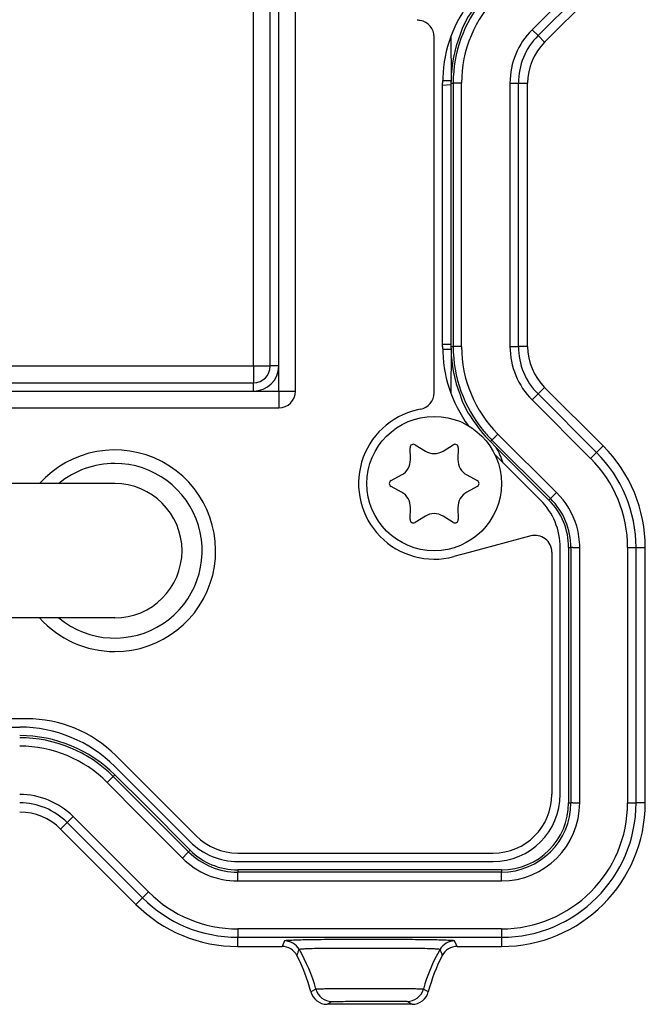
# Model space of a CAD drawing. Header units: millimetres. Extents: x -316 to -124, y 76 to 166.
# Tile 7 of 8: x -162 to -124, y 76 to 134. Entities that reach past the tile are written whole.
import ezdxf

# ---------------------------------------------------------------- set-up
doc = ezdxf.new("R2010")
doc.units = ezdxf.units.MM

# ---------------------------------------------------------------- blocks, each defined once
blk = doc.blocks.new('Blechschraube_ISO14585-ST4_2x16_4__4', base_point=(-141, 102.721))
at = {"color": 7, "linetype": 'Continuous'}
blk.add_circle((-137, 106.721), 4, dxfattribs=at)
blk = doc.blocks.new('Blechschraube_ISO14585-ST4_2x16_2__5', base_point=(-141, 102.721))
at = {"color": 7, "linetype": 'Continuous'}
for p, q in [((-138.131, 109.031), (-137.525, 108.658)), ((-136.475, 108.658), (-135.869, 109.031)), ((-138.415, 108.144), (-138.436, 108.855)), ((-135.564, 108.855), (-135.585, 108.144)), ((-139.566, 106.897), (-138.94, 107.234)), ((-135.06, 107.234), (-134.434, 106.897)), ((-138.94, 106.207), (-139.566, 106.545)), ((-134.434, 106.545), (-135.06, 106.207)), ((-138.436, 104.586), (-138.415, 105.297)), ((-135.585, 105.297), (-135.564, 104.586)), ((-137.525, 104.784), (-138.131, 104.41)), ((-135.869, 104.41), (-136.475, 104.784))]:
    blk.add_line(p, q, dxfattribs=at)
blk.add_circle((-137, 106.721), 4, dxfattribs=at)
for centre, radius, start, end in [((-138.236, 108.861), 0.2, 58.32055, 181.68046), ((-135.764, 108.861), 0.2, 358.32056, 121.68046), ((-137, 109.509), 1, 238.31954, 301.68046), ((-139.414, 108.115), 1, 298.31954, 1.68046), ((-134.586, 108.115), 1, 178.31954, 241.68046), ((-139.471, 106.721), 0.2, 118.32056, 180), ((-139.471, 106.721), 0.2, 180, 241.68046), ((-134.529, 106.721), 0.2, 0, 61.68046), ((-134.529, 106.721), 0.2, 298.32055, 0), ((-139.414, 105.327), 1, 358.31954, 61.68046), ((-134.586, 105.327), 1, 118.31954, 181.68046), ((-137, 103.933), 1, 58.31954, 121.68046), ((-138.236, 104.58), 0.2, 178.32055, 301.68046), ((-135.764, 104.58), 0.2, 238.32056, 1.68046)]:
    blk.add_arc(centre, radius, start, end, dxfattribs=at)
blk = doc.blocks.new('Buegelgriff__22', base_point=(-290, 96.721))
at = {"color": 7, "linetype": 'Continuous'}
for p, q in [((-156, 106.721), (-170, 106.721)), ((-156, 98.721), (-170, 98.721))]:
    blk.add_line(p, q, dxfattribs=at)
for radius, start, end in [(6, 270, 138.18969), (5.2, 230.28486, 90), (5.2, 90, 129.71514), (4, 0, 90), (4, 270, 0), (6, 221.81031, 270)]:
    blk.add_arc((-156, 102.721), radius, start, end, dxfattribs=at)
blk = doc.blocks.new('Gehaeuseschale-unten__29', base_point=(-304.002, 91.721))
at = {"color": 7, "linetype": 'Continuous'}
for p, q in [((-136, 121.221), (-136, 116.721)), ((-136, 116.721), (-136, 115.006)), ((-136, 115.006), (-136, 114.878)), ((-136.499, 114.721), (-135.998, 114.721)), ((-136, 114.878), (-135.998, 114.721)), ((-135.998, 114.721), (-136, 112.091))]:
    blk.add_line(p, q, dxfattribs=at)
blk = doc.blocks.new('Gehaeuseschale-unten-L5_0007876-schwarz__30', base_point=(-304.002, 91.721))
at = {"color": 7, "linetype": 'Continuous'}
for p, q in [((-136, 121.221), (-136, 116.721)), ((-136, 116.721), (-136, 115.006)), ((-136, 115.006), (-136, 114.878)), ((-136.499, 114.721), (-135.998, 114.721)), ((-136, 114.878), (-135.998, 114.721)), ((-135.998, 114.721), (-136, 112.091))]:
    blk.add_line(p, q, dxfattribs=at)
blk = doc.blocks.new('Kippschalter-blau__31', base_point=(-171, 113.721))
at = {"color": 1, "linetype": 'Continuous'}
for p, q in [((-170.25, 145.721), (-171, 145.721)), ((-147.75, 145.721), (-170.25, 145.721)), ((-147.75, 145.721), (-147, 145.721)), ((-170.25, 113.721), (-171, 113.721)), ((-170.25, 113.721), (-147.75, 113.721)), ((-147.75, 113.721), (-147, 113.721))]:
    blk.add_line(p, q, dxfattribs=at)
blk = doc.blocks.new('Kappe__32', base_point=(-172.75, 111.221))
at = {"color": 1, "linetype": 'Continuous'}
for p, q in [((-171.75, 147.221), (-171.75, 148.221)), ((-146.25, 147.221), (-146.25, 148.221)), ((-171.75, 147.221), (-172.75, 147.221)), ((-170.25, 147.221), (-171.75, 147.221)), ((-171.75, 147.221), (-171.75, 145.721)), ((-147.75, 147.221), (-170.25, 147.221)), ((-170.25, 147.221), (-170.25, 146.721)), ((-147.75, 147.221), (-147.75, 146.721)), ((-146.25, 147.221), (-147.75, 147.221)), ((-146.25, 147.221), (-145.25, 147.221)), ((-146.25, 145.721), (-146.25, 147.221)), ((-170.25, 145.721), (-170.25, 146.721)), ((-147.75, 145.721), (-147.75, 146.721)), ((-171.75, 145.721), (-171.75, 113.721)), ((-171.75, 145.721), (-171.25, 145.721)), ((-171, 145.721), (-171.25, 145.721)), ((-170.25, 145.721), (-171, 145.721)), ((-170.25, 145.721), (-170.25, 113.721)), ((-147.75, 145.721), (-170.25, 145.721)), ((-147.75, 113.721), (-147.75, 145.721)), ((-147.75, 145.721), (-147, 145.721)), ((-147, 145.721), (-146.75, 145.721)), ((-146.25, 145.721), (-146.75, 145.721)), ((-146.25, 113.721), (-146.25, 145.721)), ((-171.75, 113.721), (-171.25, 113.721)), ((-171.75, 113.721), (-171.75, 112.221)), ((-171, 113.721), (-171.25, 113.721)), ((-170.25, 113.721), (-171, 113.721)), ((-170.25, 113.721), (-147.75, 113.721)), ((-170.25, 113.721), (-170.25, 112.721)), ((-147.75, 113.721), (-147.75, 112.721)), ((-147.75, 113.721), (-147, 113.721)), ((-147, 113.721), (-146.75, 113.721)), ((-146.25, 113.721), (-146.75, 113.721)), ((-146.25, 112.221), (-146.25, 113.721)), ((-170.25, 112.221), (-170.25, 112.721)), ((-147.75, 112.221), (-147.75, 112.721)), ((-171.75, 112.221), (-172.75, 112.221)), ((-171.75, 112.221), (-170.25, 112.221)), ((-171.75, 112.221), (-171.75, 111.221)), ((-170.25, 112.221), (-147.75, 112.221)), ((-147.75, 112.221), (-146.25, 112.221)), ((-146.25, 112.221), (-145.25, 112.221)), ((-146.25, 112.221), (-146.25, 111.221))]:
    blk.add_line(p, q, dxfattribs=at)
at = {"color": 7, "linetype": 'Continuous'}
for p, q in [((-146.25, 148.221), (-171.75, 148.221)), ((-172.75, 147.221), (-172.75, 112.221)), ((-145.25, 112.221), (-145.25, 147.221)), ((-147.75, 146.721), (-170.25, 146.721)), ((-171.25, 145.721), (-171.25, 113.721)), ((-146.75, 113.721), (-146.75, 145.721)), ((-170.25, 112.721), (-147.75, 112.721)), ((-171.75, 111.221), (-146.25, 111.221))]:
    blk.add_line(p, q, dxfattribs=at)
for centre, start, end in [((-171.75, 147.221), 90, 180), ((-146.25, 147.221), 0, 90), ((-170.25, 145.721), 90, 180), ((-147.75, 145.721), 0, 90), ((-170.25, 113.721), 180, 270), ((-147.75, 113.721), 270, 0), ((-171.75, 112.221), 180, 270), ((-146.25, 112.221), 270, 0)]:
    blk.add_arc(centre, 1, start, end, dxfattribs=at)
at = {"color": 1, "linetype": 'Continuous'}
for centre, start, end in [((-170.25, 145.721), 90, 180), ((-147.75, 145.721), 0, 90), ((-170.25, 113.721), 180, 270), ((-147.75, 113.721), 270, 0)]:
    blk.add_arc(centre, 1.5, start, end, dxfattribs=at)
blk = doc.blocks.new('Wippschalter-SX82C1881F210000__33', base_point=(-172.75, 111.221))
for name, p in [('Kappe__32', (-172.75, 111.221)), ('Kippschalter-blau__31', (-171, 113.721))]:
    blk.add_blockref(name, p)
blk = doc.blocks.new('Rueckplatte__34', base_point=(-310.5, 84.221))
at = {"color": 7, "linetype": 'Continuous'}
for p, q in [((-136.5, 114.874), (-136.5, 130.567)), ((-130.672, 105.732), (-133.397, 108.457)), ((-129.5, 88.221), (-129.5, 102.904)), ((-213.348, 92.221), (-161.654, 92.221)), ((-155.997, 89.878), (-151.512, 85.392)), ((-148.683, 84.221), (-133.5, 84.221))]:
    blk.add_line(p, q, dxfattribs=at)
for centre, radius, start, end in [((-128.5, 130.567), 8, 143.94481, 180), ((-128.5, 114.874), 8, 180, 216.05519), ((-133.5, 102.904), 4, 0, 45), ((-161.654, 84.221), 8, 45, 90), ((-133.5, 88.221), 4, 270, 0), ((-148.683, 88.221), 4, 225, 270)]:
    blk.add_arc(centre, radius, start, end, dxfattribs=at)
blk = doc.blocks.new('Frontplatte__35', base_point=(-310.5, 84.221))
at = {"color": 7, "linetype": 'Continuous'}
for p, q in [((-136.5, 114.874), (-136.5, 130.567)), ((-130.672, 105.732), (-133.397, 108.457)), ((-129.5, 88.221), (-129.5, 102.904)), ((-213.348, 92.221), (-161.654, 92.221)), ((-155.997, 89.878), (-151.512, 85.392)), ((-148.683, 84.221), (-133.5, 84.221))]:
    blk.add_line(p, q, dxfattribs=at)
for centre, radius, start, end in [((-128.5, 130.567), 8, 143.94481, 180), ((-128.5, 114.874), 8, 180, 216.05519), ((-133.5, 102.904), 4, 0, 45), ((-161.654, 84.221), 8, 45, 90), ((-133.5, 88.221), 4, 270, 0), ((-148.683, 88.221), 4, 225, 270)]:
    blk.add_arc(centre, radius, start, end, dxfattribs=at)
blk = doc.blocks.new('Verbindungsteil-L5_0007877-schwarz__36', base_point=(-315.559, 75.721))
at = {"color": 7, "linetype": 'Continuous'}
for p, q in [((-126.948, 136.483), (-130.433, 132.997)), ((-136.5, 130.435), (-136, 130.471)), ((-136, 130.564), (-136, 130.471)), ((-131.441, 114.878), (-131.441, 130.564)), ((-136, 115.006), (-136.5, 115.006)), ((-136, 115.006), (-136, 114.878)), ((-126.948, 108.959), (-130.433, 112.444)), ((-133.657, 109.221), (-133.312, 108.876)), ((-124.441, 87.721), (-124.441, 102.907)), ((-159.223, 86.154), (-154.738, 81.669)), ((-148.686, 79.162), (-146.052, 79.162)), ((-135.635, 79.162), (-133, 79.162)), ((-138.317, 75.721), (-143.369, 75.721))]:
    blk.add_line(p, q, dxfattribs=at)
at = {"color": 1, "linetype": 'Continuous'}
for p, q in [((-128.742, 102.907), (-128.342, 102.907)), ((-128.342, 87.721), (-128.342, 102.907)), ((-128.742, 87.721), (-128.342, 87.721)), ((-154.448, 86.896), (-151.98, 84.427)), ((-151.98, 84.427), (-151.697, 84.71)), ((-148.686, 83.063), (-148.686, 83.463)), ((-133, 83.063), (-133, 83.463)), ((-141.492, 79.063), (-140.195, 79.063))]:
    blk.add_line(p, q, dxfattribs=at)
at = {"color": 7, "linetype": 'Continuous'}
for centre, radius, start, end in [((-130.7, 131.925), 5, 144.19669, 162.3084), ((-128, 130.564), 8, 158.89805, 178.87654), ((-128, 130.564), 3.441, 135, 180), ((-128, 130.564), 8, 178.87654, 180), ((-128, 114.878), 8, 180, 181.12346), ((-128, 114.878), 8, 181.12346, 201.10195), ((-128, 114.878), 3.441, 180, 225), ((-130.7, 113.517), 5, 197.6916, 215.80331), ((-128, 114.878), 8, 212.39296, 225), ((-136.975, 106.721), 4.25, 17.16543, 30.46896), ((-133, 102.907), 8.559, 360, 45), ((-133, 87.721), 8.559, 270, 0), ((-161.657, 83.721), 3.441, 45, 90), ((-148.686, 87.721), 8.559, 225, 270), ((-146.052, 78.162), 1, 27.66691, 89.99172), ((-135.635, 78.162), 1, 90.00206, 152.32464), ((-154.023, 73.984), 10, 14.4044, 27.65977), ((-127.663, 73.984), 10, 152.34023, 165.5956), ((-143.369, 76.721), 1, 194.40633, 270.01475), ((-138.317, 76.721), 1, 269.99571, 345.59523)]:
    blk.add_arc(centre, radius, start, end, dxfattribs=at)
at = {"color": 1, "linetype": 'Continuous'}
for centre, start, end in [((-133, 102.907), 360, 15.91851), ((-133, 87.721), 270, 0), ((-148.686, 87.721), 225, 270)]:
    blk.add_arc(centre, 4.658, start, end, dxfattribs=at)
blk = doc.blocks.new('Verbindungsteil__37', base_point=(-315.559, 75.721))
at = {"color": 7, "linetype": 'Continuous'}
for p, q in [((-126.948, 136.483), (-130.433, 132.997)), ((-136.5, 130.435), (-136, 130.471)), ((-136, 130.564), (-136, 130.471)), ((-131.441, 114.878), (-131.441, 130.564)), ((-136, 115.006), (-136.5, 115.006)), ((-136, 115.006), (-136, 114.878)), ((-126.948, 108.959), (-130.433, 112.444)), ((-133.657, 109.221), (-133.312, 108.876)), ((-124.441, 87.721), (-124.441, 102.907)), ((-159.223, 86.154), (-154.738, 81.669)), ((-148.686, 79.162), (-146.052, 79.162)), ((-135.635, 79.162), (-133, 79.162)), ((-138.317, 75.721), (-143.369, 75.721))]:
    blk.add_line(p, q, dxfattribs=at)
at = {"color": 1, "linetype": 'Continuous'}
for p, q in [((-128.742, 102.907), (-128.342, 102.907)), ((-128.342, 87.721), (-128.342, 102.907)), ((-128.742, 87.721), (-128.342, 87.721)), ((-154.448, 86.896), (-151.98, 84.427)), ((-151.98, 84.427), (-151.697, 84.71)), ((-148.686, 83.063), (-148.686, 83.463)), ((-133, 83.063), (-133, 83.463)), ((-141.492, 79.063), (-140.195, 79.063))]:
    blk.add_line(p, q, dxfattribs=at)
at = {"color": 7, "linetype": 'Continuous'}
for centre, radius, start, end in [((-130.7, 131.925), 5, 144.19669, 162.3084), ((-128, 130.564), 8, 158.89805, 178.87654), ((-128, 130.564), 3.441, 135, 180), ((-128, 130.564), 8, 178.87654, 180), ((-128, 114.878), 8, 180, 181.12346), ((-128, 114.878), 8, 181.12346, 201.10195), ((-128, 114.878), 3.441, 180, 225), ((-130.7, 113.517), 5, 197.6916, 215.80331), ((-128, 114.878), 8, 212.39296, 225), ((-136.975, 106.721), 4.25, 17.16543, 30.46896), ((-133, 102.907), 8.559, 360, 45), ((-133, 87.721), 8.559, 270, 0), ((-161.657, 83.721), 3.441, 45, 90), ((-148.686, 87.721), 8.559, 225, 270), ((-146.052, 78.162), 1, 27.66691, 89.99172), ((-135.635, 78.162), 1, 90.00206, 152.32464), ((-154.023, 73.984), 10, 14.4044, 27.65977), ((-127.663, 73.984), 10, 152.34023, 165.5956), ((-143.369, 76.721), 1, 194.40633, 270.01475), ((-138.317, 76.721), 1, 269.99571, 345.59523)]:
    blk.add_arc(centre, radius, start, end, dxfattribs=at)
at = {"color": 1, "linetype": 'Continuous'}
for centre, start, end in [((-133, 102.907), 360, 15.91851), ((-133, 87.721), 270, 0), ((-148.686, 87.721), 225, 270)]:
    blk.add_arc(centre, 4.658, start, end, dxfattribs=at)
blk = doc.blocks.new('Gehaeuseschale-oben-L5_0007875-schwarz__38', base_point=(-304.002, 124.221))
at = {"color": 7, "linetype": 'Continuous'}
for p, q in [((-136, 133.351), (-135.998, 130.721)), ((-136.499, 130.721), (-135.998, 130.721)), ((-135.998, 130.721), (-136, 130.564)), ((-136, 130.564), (-136, 130.471)), ((-136, 130.471), (-136, 128.721)), ((-136, 128.721), (-136, 125.298))]:
    blk.add_line(p, q, dxfattribs=at)
blk = doc.blocks.new('Gehaeuseschale-oben__41', base_point=(-304.002, 124.221))
at = {"color": 7, "linetype": 'Continuous'}
for p, q in [((-136, 133.351), (-135.998, 130.721)), ((-136.499, 130.721), (-135.998, 130.721)), ((-135.998, 130.721), (-136, 130.564)), ((-136, 130.564), (-136, 130.471)), ((-136, 130.471), (-136, 128.721)), ((-136, 128.721), (-136, 125.298))]:
    blk.add_line(p, q, dxfattribs=at)
blk = doc.blocks.new('Verbindungsteil_1__42', base_point=(-315.559, 75.721))
at = {"color": 1, "linetype": 'Continuous'}
for p, q in [((-127.691, 137.225), (-131.176, 133.74)), ((-127.337, 136.871), (-130.822, 133.386)), ((-131.176, 133.74), (-130.822, 133.386)), ((-130.433, 132.997), (-130.822, 133.386)), ((-136, 130.564), (-135.869, 130.564)), ((-135.369, 130.564), (-135.869, 130.564)), ((-135.869, 130.564), (-135.869, 114.878)), ((-135.369, 114.878), (-135.369, 130.564)), ((-132.491, 130.564), (-132.491, 114.878)), ((-132.491, 130.564), (-131.991, 130.564)), ((-131.991, 114.878), (-131.991, 130.564)), ((-131.991, 130.564), (-131.441, 130.564)), ((-136, 114.878), (-135.869, 114.878)), ((-135.369, 114.878), (-135.869, 114.878)), ((-132.491, 114.878), (-131.991, 114.878)), ((-131.441, 114.878), (-131.991, 114.878)), ((-131.176, 111.702), (-130.822, 112.055)), ((-130.822, 112.055), (-130.433, 112.444)), ((-127.337, 108.57), (-130.822, 112.055)), ((-131.176, 111.702), (-127.691, 108.216)), ((-133.211, 109.667), (-133.564, 109.313)), ((-129.725, 106.182), (-133.211, 109.667)), ((-133.657, 109.221), (-133.564, 109.313)), ((-133.564, 109.313), (-130.079, 105.828)), ((-127.691, 108.216), (-127.337, 108.57)), ((-126.948, 108.959), (-127.337, 108.57)), ((-129.725, 106.182), (-130.079, 105.828)), ((-130.172, 105.735), (-130.079, 105.828)), ((-129, 102.907), (-128.869, 102.907)), ((-128.869, 102.907), (-128.869, 87.721)), ((-128.742, 102.907), (-128.869, 102.907)), ((-128.742, 102.907), (-128.342, 102.907)), ((-128.342, 87.721), (-128.342, 102.907)), ((-125.491, 102.907), (-125.491, 87.721)), ((-125.491, 102.907), (-124.991, 102.907)), ((-124.991, 87.721), (-124.991, 102.907)), ((-124.991, 102.907), (-124.441, 102.907)), ((-156.446, 88.931), (-156.093, 89.285)), ((-156, 89.378), (-156.093, 89.285)), ((-151.607, 84.8), (-156.093, 89.285)), ((-156.446, 88.931), (-154.448, 86.896)), ((-129, 87.721), (-128.869, 87.721)), ((-128.742, 87.721), (-128.869, 87.721)), ((-128.742, 87.721), (-128.342, 87.721)), ((-125.491, 87.721), (-124.991, 87.721)), ((-124.441, 87.721), (-124.991, 87.721)), ((-158.481, 86.897), (-158.835, 86.543)), ((-153.996, 82.411), (-158.481, 86.897)), ((-154.448, 86.896), (-151.98, 84.427)), ((-159.223, 86.154), (-158.835, 86.543)), ((-158.835, 86.543), (-154.349, 82.058)), ((-151.98, 84.427), (-151.697, 84.71)), ((-151.697, 84.71), (-151.607, 84.8)), ((-151.515, 84.892), (-151.607, 84.8)), ((-148.686, 83.721), (-148.686, 83.59)), ((-148.686, 83.463), (-148.686, 83.59)), ((-133, 83.59), (-148.686, 83.59)), ((-148.686, 83.063), (-148.686, 83.463)), ((-133, 83.721), (-133, 83.59)), ((-133, 83.463), (-133, 83.59)), ((-133, 83.063), (-133, 83.463)), ((-148.686, 83.063), (-133, 83.063)), ((-153.996, 82.411), (-154.349, 82.058)), ((-154.349, 82.058), (-154.738, 81.669)), ((-133, 80.212), (-148.686, 80.212)), ((-148.686, 80.212), (-148.686, 79.712)), ((-133, 80.212), (-133, 79.712)), ((-148.686, 79.162), (-148.686, 79.712)), ((-148.686, 79.712), (-133, 79.712)), ((-145.902, 79.495), (-146.052, 79.162)), ((-135.635, 79.162), (-135.784, 79.495)), ((-133, 79.712), (-133, 79.162)), ((-141.492, 79.063), (-140.195, 79.063)), ((-144.035, 76.626), (-144.338, 76.472)), ((-143.369, 75.721), (-143.081, 75.887)), ((-138.622, 75.898), (-138.317, 75.721))]:
    blk.add_line(p, q, dxfattribs=at)
at = {"color": 7, "linetype": 'Continuous'}
for p, q in [((-126.948, 136.483), (-130.433, 132.997)), ((-136.5, 130.435), (-136, 130.471)), ((-136, 130.564), (-136, 130.471)), ((-136, 130.471), (-136, 128.721)), ((-131.441, 114.878), (-131.441, 130.564)), ((-136, 128.721), (-136, 125.298)), ((-136, 125.298), (-136, 121.221)), ((-136, 121.221), (-136, 116.721)), ((-136, 116.721), (-136, 115.006)), ((-136, 115.006), (-136.5, 115.006)), ((-136, 115.006), (-136, 114.878)), ((-126.948, 108.959), (-130.433, 112.444)), ((-133.657, 109.221), (-133.312, 108.876)), ((-133.312, 108.876), (-130.172, 105.735)), ((-129, 102.907), (-129, 87.721)), ((-124.441, 87.721), (-124.441, 102.907)), ((-154.166, 87.578), (-156, 89.378)), ((-151.515, 84.892), (-154.166, 87.578)), ((-159.223, 86.154), (-154.738, 81.669)), ((-133, 83.721), (-148.686, 83.721)), ((-148.686, 79.162), (-146.052, 79.162)), ((-135.635, 79.162), (-133, 79.162)), ((-138.317, 75.721), (-143.369, 75.721))]:
    blk.add_line(p, q, dxfattribs=at)
for centre, radius, start, end in [((-128, 130.564), 7.869, 140.46316, 180), ((-130.7, 131.925), 5, 144.19669, 162.3084), ((-128, 130.564), 8, 158.89805, 178.87654), ((-128, 130.564), 3.991, 135, 180), ((-128, 130.564), 3.441, 135, 180), ((-128, 130.564), 8, 178.87654, 180), ((-128, 114.878), 8, 180, 181.12346), ((-128, 114.878), 8, 181.12346, 201.10195), ((-128, 114.878), 7.869, 180, 219.53684), ((-128, 114.878), 3.991, 180, 225), ((-128, 114.878), 3.441, 180, 225), ((-130.7, 113.517), 5, 197.6916, 215.80331), ((-128, 114.878), 8, 212.39296, 225), ((-128, 114.878), 7.869, 219.53684, 225), ((-136.975, 106.721), 4.25, 17.16543, 30.46896), ((-133, 102.907), 8.009, 0, 45), ((-133, 102.907), 8.559, 360, 45), ((-133, 102.907), 4, 0, 45), ((-133, 102.907), 4.131, 0, 45), ((-161.657, 83.721), 8, 45, 90), ((-161.657, 83.721), 7.869, 45, 90), ((-161.657, 83.721), 3.991, 45, 90), ((-133, 87.721), 4, 270, 0), ((-133, 87.721), 4.131, 270, 0), ((-133, 87.721), 8.009, 270, 0), ((-133, 87.721), 8.559, 270, 0), ((-161.657, 83.721), 3.441, 45, 90), ((-148.686, 87.721), 4.131, 225, 270), ((-148.686, 87.721), 4, 225, 270), ((-148.686, 87.721), 8.559, 225, 270), ((-148.686, 87.721), 8.009, 225, 270), ((-146.052, 78.162), 1, 27.66691, 89.99172), ((-135.635, 78.162), 1, 90.00206, 152.32464), ((-154.023, 73.984), 10, 14.4044, 27.65977), ((-127.663, 73.984), 10, 152.34023, 165.5956), ((-143.369, 76.721), 1, 194.40633, 270.01475), ((-138.317, 76.721), 1, 269.99571, 345.59523)]:
    blk.add_arc(centre, radius, start, end, dxfattribs=at)
at = {"color": 1, "linetype": 'Continuous'}
for centre, radius, start, end in [((-128, 130.564), 7.369, 135, 180), ((-128, 130.564), 4.491, 135, 180), ((-128, 114.878), 7.369, 180, 225), ((-128, 114.878), 4.491, 180, 225), ((-133, 102.907), 7.509, 0, 45), ((-132.973, 102.861), 4.644, 16.55562, 45.63896), ((-133, 102.907), 4.658, 360, 15.91851), ((-161.657, 83.721), 7.369, 45, 90), ((-161.657, 83.721), 4.491, 45, 90), ((-133, 87.721), 4.658, 270, 0), ((-133, 87.721), 7.509, 270, 0), ((-148.686, 87.721), 4.658, 225, 270), ((-148.686, 87.721), 7.509, 225, 270), ((-145.902, 78.496), 0.999, 30.06436, 90.01944), ((-135.782, 78.491), 1.003, 90.11378, 149.804), ((-153.67, 73.95), 10, 15.5262, 30.31167), ((-127.996, 73.984), 10, 149.92293, 164.69967), ((-143.072, 76.883), 0.996, 194.92778, 269.5178), ((-138.599, 76.892), 0.995, 268.65964, 344.3136)]:
    blk.add_arc(centre, radius, start, end, dxfattribs=at)
for points, knots in [([(-135.784, 79.495), (-135.811, 79.5), (-135.916, 79.522), (-136.148, 79.525), (-136.516, 79.543), (-137.009, 79.552), (-137.611, 79.563), (-138.308, 79.571), (-139.087, 79.578), (-139.934, 79.582), (-140.82, 79.583), (-141.708, 79.582), (-142.556, 79.578), (-143.339, 79.572), (-144.041, 79.564), (-144.648, 79.553), (-145.147, 79.543), (-145.522, 79.526), (-145.762, 79.522), (-145.872, 79.501), (-145.902, 79.495)], [0, 0, 0, 0, 0.084593, 0.320261, 0.693673, 1.190821, 1.797617, 2.499955, 3.283717, 4.134786, 5.039042, 5.94403, 6.797208, 7.58433, 8.29115, 8.903424, 9.406916, 9.78741, 10.030762, 10.123408, 10.123408, 10.123408, 10.123408]), ([(-145.166, 78.626), (-145.155, 78.657), (-145.132, 78.719), (-145.099, 78.812), (-145.067, 78.904), (-145.047, 78.966), (-145.037, 78.997)], [0, 0, 0, 0, 0.0988038, 0.1971794, 0.2949001, 0.3922094, 0.3922094, 0.3922094, 0.3922094]), ([(-145.037, 78.997), (-145.005, 79.004), (-144.886, 79.031), (-144.625, 79.034), (-144.219, 79.054), (-143.681, 79.063), (-143.032, 79.069), (-142.29, 79.07), (-141.766, 79.065), (-141.492, 79.063)], [0, 0, 0, 0, 0.099369, 0.36451, 0.778028, 1.321609, 1.976835, 2.725266, 3.548462, 3.548462, 3.548462, 3.548462]), ([(-140.195, 79.063), (-139.918, 79.065), (-139.391, 79.07), (-138.644, 79.069), (-137.992, 79.062), (-137.454, 79.054), (-137.05, 79.033), (-136.793, 79.032), (-136.679, 79.003), (-136.649, 78.996)], [0, 0, 0, 0, 0.829658, 1.582738, 2.240602, 2.784613, 3.19616, 3.45674, 3.548924, 3.548924, 3.548924, 3.548924]), ([(-136.649, 78.996), (-136.639, 78.965), (-136.619, 78.903), (-136.587, 78.811), (-136.554, 78.719), (-136.532, 78.657), (-136.52, 78.626)], [0, 0, 0, 0, 0.0971196, 0.1946795, 0.2927867, 0.3913197, 0.3913197, 0.3913197, 0.3913197]), ([(-137.641, 76.623), (-137.719, 76.625), (-137.899, 76.63), (-138.293, 76.634), (-138.779, 76.637), (-139.371, 76.639), (-139.924, 76.64), (-140.426, 76.64), (-140.979, 76.641), (-141.601, 76.64), (-142.363, 76.639), (-142.991, 76.636), (-143.477, 76.633), (-143.781, 76.63), (-143.959, 76.628), (-144.035, 76.626)], [0, 0, 0, 0, 0.234229, 0.54062, 1.182061, 1.692008, 2.316598, 2.839837, 3.19882, 3.975678, 4.706464, 5.482742, 5.860155, 6.165408, 6.393927, 6.393927, 6.393927, 6.393927]), ([(-137.349, 76.472), (-137.373, 76.484), (-137.422, 76.51), (-137.495, 76.548), (-137.568, 76.585), (-137.617, 76.611), (-137.641, 76.623)], [0, 0, 0, 0, 0.0825591, 0.1648938, 0.2478035, 0.3292227, 0.3292227, 0.3292227, 0.3292227]), ([(-143.081, 75.887), (-142.724, 75.892), (-141.977, 75.904), (-140.842, 75.907), (-139.712, 75.905), (-138.973, 75.9), (-138.622, 75.898)], [0, 0, 0, 0, 1.069611, 2.240887, 3.406451, 4.458874, 4.458874, 4.458874, 4.458874])]:
    blk.add_open_spline(points, degree=3, knots=knots, dxfattribs=at)
blk = doc.blocks.new('Verbindungsteil-L5_0007877-schwarz_1__43', base_point=(-315.559, 75.721))
at = {"color": 1, "linetype": 'Continuous'}
for p, q in [((-127.691, 137.225), (-131.176, 133.74)), ((-127.337, 136.871), (-130.822, 133.386)), ((-131.176, 133.74), (-130.822, 133.386)), ((-130.433, 132.997), (-130.822, 133.386)), ((-136, 130.564), (-135.869, 130.564)), ((-135.369, 130.564), (-135.869, 130.564)), ((-135.869, 130.564), (-135.869, 114.878)), ((-135.369, 114.878), (-135.369, 130.564)), ((-132.491, 130.564), (-132.491, 114.878)), ((-132.491, 130.564), (-131.991, 130.564)), ((-131.991, 114.878), (-131.991, 130.564)), ((-131.991, 130.564), (-131.441, 130.564)), ((-136, 114.878), (-135.869, 114.878)), ((-135.369, 114.878), (-135.869, 114.878)), ((-132.491, 114.878), (-131.991, 114.878)), ((-131.441, 114.878), (-131.991, 114.878)), ((-131.176, 111.702), (-130.822, 112.055)), ((-130.822, 112.055), (-130.433, 112.444)), ((-127.337, 108.57), (-130.822, 112.055)), ((-131.176, 111.702), (-127.691, 108.216)), ((-133.211, 109.667), (-133.564, 109.313)), ((-129.725, 106.182), (-133.211, 109.667)), ((-133.657, 109.221), (-133.564, 109.313)), ((-133.564, 109.313), (-130.079, 105.828)), ((-127.691, 108.216), (-127.337, 108.57)), ((-126.948, 108.959), (-127.337, 108.57)), ((-129.725, 106.182), (-130.079, 105.828)), ((-130.172, 105.735), (-130.079, 105.828)), ((-129, 102.907), (-128.869, 102.907)), ((-128.869, 102.907), (-128.869, 87.721)), ((-128.742, 102.907), (-128.869, 102.907)), ((-128.742, 102.907), (-128.342, 102.907)), ((-128.342, 87.721), (-128.342, 102.907)), ((-125.491, 102.907), (-125.491, 87.721)), ((-125.491, 102.907), (-124.991, 102.907)), ((-124.991, 87.721), (-124.991, 102.907)), ((-124.991, 102.907), (-124.441, 102.907)), ((-156.446, 88.931), (-156.093, 89.285)), ((-156, 89.378), (-156.093, 89.285)), ((-151.607, 84.8), (-156.093, 89.285)), ((-156.446, 88.931), (-154.448, 86.896)), ((-129, 87.721), (-128.869, 87.721)), ((-128.742, 87.721), (-128.869, 87.721)), ((-128.742, 87.721), (-128.342, 87.721)), ((-125.491, 87.721), (-124.991, 87.721)), ((-124.441, 87.721), (-124.991, 87.721)), ((-158.481, 86.897), (-158.835, 86.543)), ((-153.996, 82.411), (-158.481, 86.897)), ((-154.448, 86.896), (-151.98, 84.427)), ((-159.223, 86.154), (-158.835, 86.543)), ((-158.835, 86.543), (-154.349, 82.058)), ((-151.98, 84.427), (-151.697, 84.71)), ((-151.697, 84.71), (-151.607, 84.8)), ((-151.515, 84.892), (-151.607, 84.8)), ((-148.686, 83.721), (-148.686, 83.59)), ((-148.686, 83.463), (-148.686, 83.59)), ((-133, 83.59), (-148.686, 83.59)), ((-148.686, 83.063), (-148.686, 83.463)), ((-133, 83.721), (-133, 83.59)), ((-133, 83.463), (-133, 83.59)), ((-133, 83.063), (-133, 83.463)), ((-148.686, 83.063), (-133, 83.063)), ((-153.996, 82.411), (-154.349, 82.058)), ((-154.349, 82.058), (-154.738, 81.669)), ((-133, 80.212), (-148.686, 80.212)), ((-148.686, 80.212), (-148.686, 79.712)), ((-133, 80.212), (-133, 79.712)), ((-148.686, 79.162), (-148.686, 79.712)), ((-148.686, 79.712), (-133, 79.712)), ((-145.902, 79.495), (-146.052, 79.162)), ((-135.635, 79.162), (-135.784, 79.495)), ((-133, 79.712), (-133, 79.162)), ((-141.492, 79.063), (-140.195, 79.063)), ((-144.035, 76.626), (-144.338, 76.472)), ((-143.369, 75.721), (-143.081, 75.887)), ((-138.622, 75.898), (-138.317, 75.721))]:
    blk.add_line(p, q, dxfattribs=at)
at = {"color": 7, "linetype": 'Continuous'}
for p, q in [((-126.948, 136.483), (-130.433, 132.997)), ((-136.5, 130.435), (-136, 130.471)), ((-136, 130.564), (-136, 130.471)), ((-136, 130.471), (-136, 128.721)), ((-131.441, 114.878), (-131.441, 130.564)), ((-136, 128.721), (-136, 125.298)), ((-136, 125.298), (-136, 121.221)), ((-136, 121.221), (-136, 116.721)), ((-136, 116.721), (-136, 115.006)), ((-136, 115.006), (-136.5, 115.006)), ((-136, 115.006), (-136, 114.878)), ((-126.948, 108.959), (-130.433, 112.444)), ((-133.657, 109.221), (-133.312, 108.876)), ((-133.312, 108.876), (-130.172, 105.735)), ((-129, 102.907), (-129, 87.721)), ((-124.441, 87.721), (-124.441, 102.907)), ((-154.166, 87.578), (-156, 89.378)), ((-151.515, 84.892), (-154.166, 87.578)), ((-159.223, 86.154), (-154.738, 81.669)), ((-133, 83.721), (-148.686, 83.721)), ((-148.686, 79.162), (-146.052, 79.162)), ((-135.635, 79.162), (-133, 79.162)), ((-138.317, 75.721), (-143.369, 75.721))]:
    blk.add_line(p, q, dxfattribs=at)
for centre, radius, start, end in [((-128, 130.564), 7.869, 140.46316, 180), ((-130.7, 131.925), 5, 144.19669, 162.3084), ((-128, 130.564), 8, 158.89805, 178.87654), ((-128, 130.564), 3.991, 135, 180), ((-128, 130.564), 3.441, 135, 180), ((-128, 130.564), 8, 178.87654, 180), ((-128, 114.878), 8, 180, 181.12346), ((-128, 114.878), 8, 181.12346, 201.10195), ((-128, 114.878), 7.869, 180, 219.53684), ((-128, 114.878), 3.991, 180, 225), ((-128, 114.878), 3.441, 180, 225), ((-130.7, 113.517), 5, 197.6916, 215.80331), ((-128, 114.878), 8, 212.39296, 225), ((-128, 114.878), 7.869, 219.53684, 225), ((-136.975, 106.721), 4.25, 17.16543, 30.46896), ((-133, 102.907), 8.009, 0, 45), ((-133, 102.907), 8.559, 360, 45), ((-133, 102.907), 4, 0, 45), ((-133, 102.907), 4.131, 0, 45), ((-161.657, 83.721), 8, 45, 90), ((-161.657, 83.721), 7.869, 45, 90), ((-161.657, 83.721), 3.991, 45, 90), ((-133, 87.721), 4, 270, 0), ((-133, 87.721), 4.131, 270, 0), ((-133, 87.721), 8.009, 270, 0), ((-133, 87.721), 8.559, 270, 0), ((-161.657, 83.721), 3.441, 45, 90), ((-148.686, 87.721), 4.131, 225, 270), ((-148.686, 87.721), 4, 225, 270), ((-148.686, 87.721), 8.559, 225, 270), ((-148.686, 87.721), 8.009, 225, 270), ((-146.052, 78.162), 1, 27.66691, 89.99172), ((-135.635, 78.162), 1, 90.00206, 152.32464), ((-154.023, 73.984), 10, 14.4044, 27.65977), ((-127.663, 73.984), 10, 152.34023, 165.5956), ((-143.369, 76.721), 1, 194.40633, 270.01475), ((-138.317, 76.721), 1, 269.99571, 345.59523)]:
    blk.add_arc(centre, radius, start, end, dxfattribs=at)
at = {"color": 1, "linetype": 'Continuous'}
for centre, radius, start, end in [((-128, 130.564), 7.369, 135, 180), ((-128, 130.564), 4.491, 135, 180), ((-128, 114.878), 7.369, 180, 225), ((-128, 114.878), 4.491, 180, 225), ((-133, 102.907), 7.509, 0, 45), ((-132.973, 102.861), 4.644, 16.55562, 45.63896), ((-133, 102.907), 4.658, 360, 15.91851), ((-161.657, 83.721), 7.369, 45, 90), ((-161.657, 83.721), 4.491, 45, 90), ((-133, 87.721), 4.658, 270, 0), ((-133, 87.721), 7.509, 270, 0), ((-148.686, 87.721), 4.658, 225, 270), ((-148.686, 87.721), 7.509, 225, 270), ((-145.902, 78.496), 0.999, 30.06436, 90.01944), ((-135.782, 78.491), 1.003, 90.11378, 149.804), ((-153.67, 73.95), 10, 15.5262, 30.31167), ((-127.996, 73.984), 10, 149.92293, 164.69967), ((-143.072, 76.883), 0.996, 194.92778, 269.5178), ((-138.599, 76.892), 0.995, 268.65964, 344.3136)]:
    blk.add_arc(centre, radius, start, end, dxfattribs=at)
for points, knots in [([(-135.784, 79.495), (-135.811, 79.5), (-135.916, 79.522), (-136.148, 79.525), (-136.516, 79.543), (-137.009, 79.552), (-137.611, 79.563), (-138.308, 79.571), (-139.087, 79.578), (-139.934, 79.582), (-140.82, 79.583), (-141.708, 79.582), (-142.556, 79.578), (-143.339, 79.572), (-144.041, 79.564), (-144.648, 79.553), (-145.147, 79.543), (-145.522, 79.526), (-145.762, 79.522), (-145.872, 79.501), (-145.902, 79.495)], [0, 0, 0, 0, 0.084593, 0.320261, 0.693673, 1.190821, 1.797617, 2.499955, 3.283717, 4.134786, 5.039042, 5.94403, 6.797208, 7.58433, 8.29115, 8.903424, 9.406916, 9.78741, 10.030762, 10.123408, 10.123408, 10.123408, 10.123408]), ([(-145.166, 78.626), (-145.155, 78.657), (-145.132, 78.719), (-145.099, 78.812), (-145.067, 78.904), (-145.047, 78.966), (-145.037, 78.997)], [0, 0, 0, 0, 0.0988038, 0.1971794, 0.2949001, 0.3922094, 0.3922094, 0.3922094, 0.3922094]), ([(-145.037, 78.997), (-145.005, 79.004), (-144.886, 79.031), (-144.625, 79.034), (-144.219, 79.054), (-143.681, 79.063), (-143.032, 79.069), (-142.29, 79.07), (-141.766, 79.065), (-141.492, 79.063)], [0, 0, 0, 0, 0.099369, 0.36451, 0.778028, 1.321609, 1.976835, 2.725266, 3.548462, 3.548462, 3.548462, 3.548462]), ([(-140.195, 79.063), (-139.918, 79.065), (-139.391, 79.07), (-138.644, 79.069), (-137.992, 79.062), (-137.454, 79.054), (-137.05, 79.033), (-136.793, 79.032), (-136.679, 79.003), (-136.649, 78.996)], [0, 0, 0, 0, 0.829658, 1.582738, 2.240602, 2.784613, 3.19616, 3.45674, 3.548924, 3.548924, 3.548924, 3.548924]), ([(-136.649, 78.996), (-136.639, 78.965), (-136.619, 78.903), (-136.587, 78.811), (-136.554, 78.719), (-136.532, 78.657), (-136.52, 78.626)], [0, 0, 0, 0, 0.0971196, 0.1946795, 0.2927867, 0.3913197, 0.3913197, 0.3913197, 0.3913197]), ([(-137.641, 76.623), (-137.719, 76.625), (-137.899, 76.63), (-138.293, 76.634), (-138.779, 76.637), (-139.371, 76.639), (-139.924, 76.64), (-140.426, 76.64), (-140.979, 76.641), (-141.601, 76.64), (-142.363, 76.639), (-142.991, 76.636), (-143.477, 76.633), (-143.781, 76.63), (-143.959, 76.628), (-144.035, 76.626)], [0, 0, 0, 0, 0.234229, 0.54062, 1.182061, 1.692008, 2.316598, 2.839837, 3.19882, 3.975678, 4.706464, 5.482742, 5.860155, 6.165408, 6.393927, 6.393927, 6.393927, 6.393927]), ([(-137.349, 76.472), (-137.373, 76.484), (-137.422, 76.51), (-137.495, 76.548), (-137.568, 76.585), (-137.617, 76.611), (-137.641, 76.623)], [0, 0, 0, 0, 0.0825591, 0.1648938, 0.2478035, 0.3292227, 0.3292227, 0.3292227, 0.3292227]), ([(-143.081, 75.887), (-142.724, 75.892), (-141.977, 75.904), (-140.842, 75.907), (-139.712, 75.905), (-138.973, 75.9), (-138.622, 75.898)], [0, 0, 0, 0, 1.069611, 2.240887, 3.406451, 4.458874, 4.458874, 4.458874, 4.458874])]:
    blk.add_open_spline(points, degree=3, knots=knots, dxfattribs=at)
blk = doc.blocks.new('Typenschild-S60-PSU-Kopie-L5_0007851-schwarz__44', base_point=(-310, 84.721))
at = {"color": 7, "linetype": 'Continuous'}
for p, q in [((-137, 130.721), (-137, 133.312)), ((-137, 130.435), (-137, 130.721)), ((-137, 115.006), (-137, 130.435)), ((-137, 114.721), (-137, 115.006)), ((-137, 112.129), (-137, 114.721)), ((-131.259, 103.6), (-134.91, 102.622)), ((-134.91, 102.622), (-135.835, 102.374)), ((-130, 102.634), (-130, 88.221)), ((-161.239, 92.721), (-212.911, 92.721)), ((-155.936, 90.524), (-151.158, 85.746)), ((-148.683, 84.721), (-133.5, 84.721))]:
    blk.add_line(p, q, dxfattribs=at)
for centre, radius, start, end in [((-137, 138.721), 4.5, 257.02744, 259.52432), ((-138, 133.312), 1, 0, 79.52432), ((-138, 112.129), 1, 280.47568, 0), ((-137, 106.721), 4.5, 102.83959, 285), ((-137, 106.721), 4.5, 100.47568, 102.83959), ((-131, 102.634), 1, 0, 105), ((-161.239, 85.221), 7.5, 45, 90), ((-133.5, 88.221), 3.5, 270, 0), ((-148.683, 88.221), 3.5, 225, 270)]:
    blk.add_arc(centre, radius, start, end, dxfattribs=at)
blk = doc.blocks.new('Typenschild-S60-PSU__45', base_point=(-310, 84.721))
at = {"color": 7, "linetype": 'Continuous'}
for p, q in [((-137, 130.721), (-137, 133.312)), ((-137, 130.435), (-137, 130.721)), ((-137, 115.006), (-137, 130.435)), ((-137, 114.721), (-137, 115.006)), ((-137, 112.129), (-137, 114.721)), ((-131.259, 103.6), (-134.91, 102.622)), ((-134.91, 102.622), (-135.835, 102.374)), ((-130, 102.634), (-130, 88.221)), ((-161.239, 92.721), (-212.911, 92.721)), ((-155.936, 90.524), (-151.158, 85.746)), ((-148.683, 84.721), (-133.5, 84.721))]:
    blk.add_line(p, q, dxfattribs=at)
for centre, radius, start, end in [((-137, 138.721), 4.5, 257.02744, 259.52432), ((-138, 133.312), 1, 0, 79.52432), ((-138, 112.129), 1, 280.47568, 0), ((-137, 106.721), 4.5, 102.83959, 285), ((-137, 106.721), 4.5, 100.47568, 102.83959), ((-131, 102.634), 1, 0, 105), ((-161.239, 85.221), 7.5, 45, 90), ((-133.5, 88.221), 3.5, 270, 0), ((-148.683, 88.221), 3.5, 225, 270)]:
    blk.add_arc(centre, radius, start, end, dxfattribs=at)
blk = doc.blocks.new('Frontschild__46', base_point=(-310, 84.721))
at = {"color": 7, "linetype": 'Continuous'}
for p, q in [((-137, 130.721), (-137, 133.312)), ((-137, 130.435), (-137, 130.721)), ((-137, 115.006), (-137, 130.435)), ((-137, 114.721), (-137, 115.006)), ((-137, 112.129), (-137, 114.721)), ((-131.259, 103.6), (-134.91, 102.622)), ((-134.91, 102.622), (-135.835, 102.374)), ((-130, 102.634), (-130, 88.221)), ((-161.239, 92.721), (-212.911, 92.721)), ((-155.936, 90.524), (-151.158, 85.746)), ((-148.683, 84.721), (-133.5, 84.721))]:
    blk.add_line(p, q, dxfattribs=at)
for centre, radius, start, end in [((-137, 138.721), 4.5, 257.02744, 259.52432), ((-138, 133.312), 1, 0, 79.52432), ((-138, 112.129), 1, 280.47568, 0), ((-137, 106.721), 4.5, 102.83959, 285), ((-137, 106.721), 4.5, 100.47568, 102.83959), ((-131, 102.634), 1, 0, 105), ((-161.239, 85.221), 7.5, 45, 90), ((-133.5, 88.221), 3.5, 270, 0), ((-148.683, 88.221), 3.5, 225, 270)]:
    blk.add_arc(centre, radius, start, end, dxfattribs=at)
blk = doc.blocks.new('Frontschild-Kopie-L5_0007850-schwarz__47', base_point=(-310, 84.721))
at = {"color": 7, "linetype": 'Continuous'}
for p, q in [((-137, 130.721), (-137, 133.312)), ((-137, 130.435), (-137, 130.721)), ((-137, 115.006), (-137, 130.435)), ((-137, 114.721), (-137, 115.006)), ((-137, 112.129), (-137, 114.721)), ((-131.259, 103.6), (-134.91, 102.622)), ((-134.91, 102.622), (-135.835, 102.374)), ((-130, 102.634), (-130, 88.221)), ((-161.239, 92.721), (-212.911, 92.721)), ((-155.936, 90.524), (-151.158, 85.746)), ((-148.683, 84.721), (-133.5, 84.721))]:
    blk.add_line(p, q, dxfattribs=at)
for centre, radius, start, end in [((-137, 138.721), 4.5, 257.02744, 259.52432), ((-138, 133.312), 1, 0, 79.52432), ((-138, 112.129), 1, 280.47568, 0), ((-137, 106.721), 4.5, 102.83959, 285), ((-137, 106.721), 4.5, 100.47568, 102.83959), ((-131, 102.634), 1, 0, 105), ((-161.239, 85.221), 7.5, 45, 90), ((-133.5, 88.221), 3.5, 270, 0), ((-148.683, 88.221), 3.5, 225, 270)]:
    blk.add_arc(centre, radius, start, end, dxfattribs=at)
blk = doc.blocks.new('Netzteil-S60__48', base_point=(-315.559, 75.721))
for name, p in [('Verbindungsteil-L5_0007877-schwarz__36', (-315.559, 75.721)), ('Verbindungsteil__37', (-315.559, 75.721)), ('Verbindungsteil_1__42', (-315.559, 75.721)), ('Verbindungsteil-L5_0007877-schwarz_1__43', (-315.559, 75.721)), ('Rueckplatte__34', (-310.5, 84.221)), ('Frontplatte__35', (-310.5, 84.221)), ('Typenschild-S60-PSU-Kopie-L5_0007851-schwarz__44', (-310, 84.721)), ('Typenschild-S60-PSU__45', (-310, 84.721)), ('Frontschild__46', (-310, 84.721)), ('Frontschild-Kopie-L5_0007850-schwarz__47', (-310, 84.721)), ('Gehaeuseschale-oben-L5_0007875-schwarz__38', (-304.002, 124.221)), ('Gehaeuseschale-oben__41', (-304.002, 124.221)), ('Wippschalter-SX82C1881F210000__33', (-172.75, 111.221)), ('Gehaeuseschale-unten__29', (-304.002, 91.721)), ('Gehaeuseschale-unten-L5_0007876-schwarz__30', (-304.002, 91.721)), ('Blechschraube_ISO14585-ST4_2x16_4__4', (-141, 102.721)), ('Blechschraube_ISO14585-ST4_2x16_2__5', (-141, 102.721)), ('Buegelgriff__22', (-290, 96.721))]:
    blk.add_blockref(name, p)
blk = doc.blocks.new('VordansA', base_point=(-220, 121))
blk.add_blockref('Netzteil-S60__48', (-315.559, 75.721))

msp = doc.modelspace()

# ---------------------------------------------------------------- block references
msp.add_blockref('VordansA', (-220, 121))

doc.saveas('drawing.dxf')
